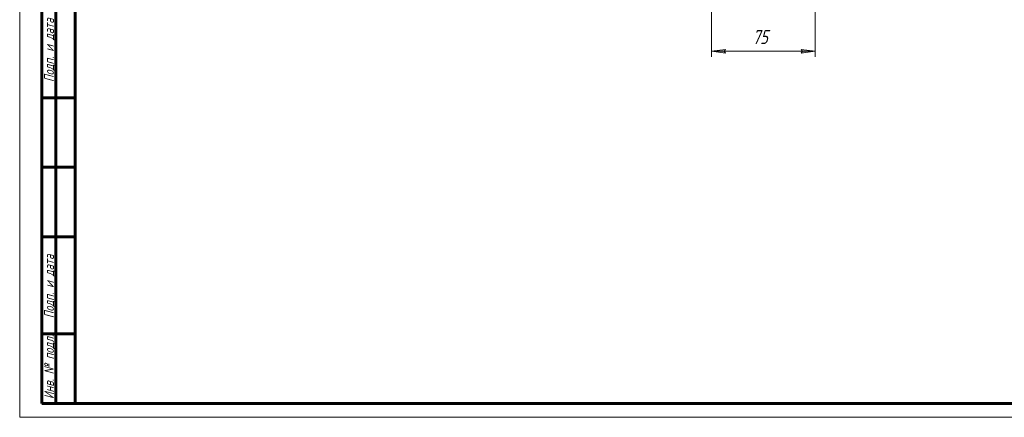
# Model space of a CAD drawing. Header units: millimetres. Extents: x 0 to 594, y 0 to 420.
# Tile 1 of 11: x 0 to 354, y 0 to 143. Entities that reach past the tile are written whole.
import ezdxf

# ---------------------------------------------------------------- set-up
doc = ezdxf.new("R2010")
doc.units = ezdxf.units.MM
doc.linetypes.add('K5LT_BASIC', pattern=[0])
doc.linetypes.add('K5LT_THIN', pattern=[0])
doc.layers.add('Системный слой', color=7, linetype='Continuous')
doc.layers.add('Системный слой (1)', color=7, linetype='Continuous', true_color=0x6c6c6c)
doc.styles.add('KDIMTEXTSTYLE', font='txt', dxfattribs={"width": 0.96, "oblique": 15, "height": 5})
doc.styles.add('KTEXTSTYLE', font='txt', dxfattribs={"width": 0.96, "height": 5})
doc.dimstyles.new('KDIMSTYLE (0.50)', dxfattribs={"dimtxt": 5, "dimasz": 1, "dimexe": 2, "dimexo": 0, "dimgap": 1, "dimtad": 1, "dimlfac": 2, "dimtxsty": 'KDIMTEXTSTYLE', "dimsah": 1, "dimcen": 0, "dimdle": 1, "dimadec": 0, "dimazin": 0, "dimtfac": 0.667, "dimtmove": 0, "dimatfit": 3, "dimfxl": 1, "dimtvp": 1, "dimtolj": 1, "dimtzin": 0, "dimarcsym": 0})

# ---------------------------------------------------------------- blocks, each defined once
blk = doc.blocks.new('D9')
at = {"layer": 'Системный слой (1)'}
for points in [[(253.99, 131.09), (253.49, 131.74), (253.99, 132.4), (248.99, 131.74)], [(286.24, 131.74), (281.24, 132.4), (281.74, 131.74), (281.24, 131.09)]]:
    blk.add_hatch(color=7, dxfattribs=at).paths.add_polyline_path(points)
at = {"layer": 'Системный слой (1)', "color": 7, "linetype": 'K5LT_THIN', "lineweight": 18, "true_color": 0xffffff}
for p, q in [((248.99, 207.68), (248.99, 129.74)), ((286.24, 179.43), (286.24, 129.74)), ((248.99, 131.74), (253.99, 132.4)), ((253.99, 131.09), (248.99, 131.74)), ((253.99, 132.4), (253.49, 131.74)), ((253.49, 131.74), (253.99, 131.09)), ((281.74, 131.74), (281.24, 132.4)), ((281.24, 132.4), (286.24, 131.74)), ((286.24, 131.74), (281.24, 131.09)), ((281.24, 131.09), (281.74, 131.74))]:
    blk.add_line(p, q, dxfattribs=at)
blk.add_wipeout([(263.73, 132.74), (263.73, 140.13), (271.2, 140.13), (271.2, 132.74)]).dxf.layer = 'Системный слой (1)'
blk.add_line((248.99, 131.74), (286.24, 131.74), dxfattribs=at)
at = {"layer": 'Системный слой (1)', "color": 7, "insert": (263.73, 139.33), "char_height": 5, "attachment_point": 1, "style": 'KTEXTSTYLE'}
blk.add_mtext('\\fArial|b0|c204|p34;\\H5.0;\\W1.000;\\Q15;\\fGOST Type AU|b0|i0|c204|p34;\\Q15;\\W0.960;75', dxfattribs=at)
blk = doc.blocks.new('KDIMARROW_01')
at = {"layer": 'Системный слой'}
blk.add_hatch(color=0, dxfattribs=at).paths.add_polyline_path([(0, 0), (-5, 0.66), (-4.5, 0), (-5, -0.66)])
at = {"layer": 'Системный слой', "color": 0, "linetype": 'K5LT_THIN', "lineweight": 18}
for p, q in [((-4.5, 0), (-5, 0.66)), ((-5, 0.66), (0, 0)), ((0, 0), (-5, -0.66)), ((-5, -0.66), (-4.5, 0))]:
    blk.add_line(p, q, dxfattribs=at)
at = {"layer": 'Системный слой (1)', "color": 0, "linetype": 'K5LT_THIN', "lineweight": 18}
blk.add_line((473.98, 210.68), (473.48, 210.68), dxfattribs=at)
blk = doc.blocks.new('U37')
at = {"color": 7, "linetype": 'K5LT_THIN', "lineweight": 18, "true_color": 0xffffff}
for p, q in [((0, 0), (0, 420)), ((594, 0), (0, 0))]:
    blk.add_line(p, q, dxfattribs=at)
at = {"color": 143, "linetype": 'K5LT_BASIC', "lineweight": 60, "true_color": 0x33acca}
for p, q in [((20, 5), (20, 415)), ((8, 5), (8, 150)), ((13, 5), (13, 150)), ((20, 115), (8, 115)), ((20, 90), (8, 90)), ((20, 65), (8, 65)), ((20, 30), (8, 30)), ((20, 5), (8, 5)), ((589, 5), (20, 5))]:
    blk.add_line(p, q, dxfattribs=at)
at = {"color": 7, "char_height": 3.5, "attachment_point": 1, "rotation": 90, "style": 'KTEXTSTYLE'}
for s, insert in [('\\fArial|b0|c204|p34;\\H5.0;\\W1.000;\\Q15;\\fGOST Type AU|b0|i0|c204|p34;\\Q15;\\W0.960;\\H3.50;Подп. и дата', (8.82, 120.66)), ('\\fArial|b0|c204|p34;\\H5.0;\\W1.000;\\Q15;\\fGOST Type AU|b0|i0|c204|p34;\\Q15;\\W0.960;\\H3.50;Подп. и дата', (8.82, 35.66)), ('\\fArial|b0|c204|p34;\\H5.0;\\W1.000;\\Q15;\\fGOST Type AU|b0|i0|c204|p34;\\Q15;\\W0.960;\\H3.50;Инв. № подл.', (8.82, 6.57))]:
    blk.add_mtext(s, dxfattribs=dict(at, insert=insert))

msp = doc.modelspace()

# ---------------------------------------------------------------- dimensions: what is measured, and where the dimension line sits
at = {"layer": 'Системный слой (1)', "color": 7}
dim = msp.add_linear_dim(base=(248.9946, 131.7433), p1=(286.2446, 179.4331), p2=(248.9946, 207.6779), dimstyle='KDIMSTYLE (0.50)', override={"dimexo": 0, "dimpost": '\\fGOST Type AU|b0|c204|p34;\\H5.0;\\W0.960;\\Q15;<>', "dimblk1": 'KDIMARROW_01', "dimblk2": 'KDIMARROW_01', "dimse1": 0, "dimse2": 0, "dimclrt": 7, "dimtol": 1, "dimtp": 0, "dimtm": 0, "dimtdec": 5, "dimtolj": 1}, dxfattribs=at)
dim.commit()
dim.dimension.update_dxf_attribs({"geometry": 'D9', "text_midpoint": (267.6196, 131.7433), "dimtype": 160})

# ---------------------------------------------------------------- next in the draw order: block references
msp.add_blockref('U37', (0, 0))

doc.saveas('drawing.dxf')
